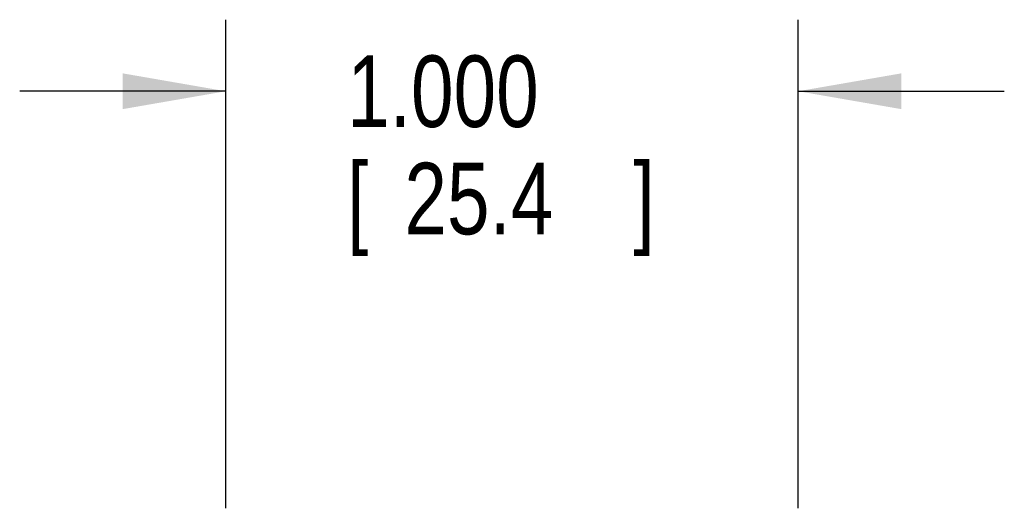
# Model space of a CAD drawing. Header units: inches. Extents: x 0 to 34, y 0 to 22.
# Tile 28 of 56: x 25.352 to 27.072, y 10.693 to 11.547. Entities that reach past the tile are written whole.
import ezdxf

# ---------------------------------------------------------------- set-up
doc = ezdxf.new("R2010")
doc.units = ezdxf.units.IN
doc.header["$LTSCALE"] = 1.87
doc.header["$MEASUREMENT"] = 0
doc.layers.get('0').update_dxf_attribs({"linetype": 'CONTINUOUS'})
doc.layers.add('DIMENSIONS', color=7, linetype='CONTINUOUS')
doc.styles.get("Standard").update_dxf_attribs({"font": 'txt', "width": 0.8})
doc.dimstyles.new('DIMSTYLE_1', dxfattribs={"dimtxt": 0.125, "dimasz": 0.18, "dimexe": 0.18, "dimexo": 0.0625, "dimgap": 0.09, "dimtad": 0, "dimtih": 1, "dimtoh": 1, "dimdec": 3, "dimzin": 4, "dimdsep": 46, "dimtxsty": 'STANDARD', "dimblk": '_FILLED', "dimblk1": '_FILLED', "dimblk2": '_FILLED', "dimcen": 0.09, "dimadec": 0, "dimazin": 0, "dimtp": 0.01, "dimtm": 0.01, "dimtfac": 1, "dimtdec": 3, "dimtofl": 0, "dimtmove": 0, "dimatfit": 3, "dimldrblk": '_FILLED', "dimfxl": 1, "dimtolj": 1, "dimtzin": 4, "dimarcsym": 0})

# ---------------------------------------------------------------- blocks, each defined once
blk = doc.blocks.new('_FILLED')
at = {"color": 0, "linetype": 'BYBLOCK'}
blk.add_solid([(0, 0), (-1, 0.1736), (-1, -0.1736)], dxfattribs=at)
blk = doc.blocks.new('*D6')
at = {"layer": 'DIMENSIONS', "color": 2, "linetype": 'CONTINUOUS'}
for p, q in [((25.7117, 10.6927), (25.7117, 11.5465)), ((26.7117, 10.6927), (26.7117, 11.5465)), ((25.7117, 11.4215), (25.3517, 11.4215)), ((26.7117, 11.4215), (27.0717, 11.4215))]:
    blk.add_line(p, q, dxfattribs=at)
at = {"layer": 'DIMENSIONS', "color": 2, "linetype": 'CONTINUOUS', "xscale": 0.18, "yscale": 0.18, "zscale": 0.18}
blk.add_blockref('_FILLED', (25.7117, 11.4215), dxfattribs=at)
at = {"layer": 'DIMENSIONS', "color": 2, "linetype": 'CONTINUOUS', "xscale": 0.18, "yscale": 0.18, "zscale": 0.18, "rotation": 180}
blk.add_blockref('_FILLED', (26.7117, 11.4215), dxfattribs=at)
at = {"layer": 'DIMENSIONS', "color": 2, "linetype": 'CONTINUOUS', "width": 0.8}
for s, p in [('1.000', (25.9237, 11.359)), ('[', (25.9237, 11.1715)), (']', (26.4237, 11.1715)), ('25.4', (26.0237, 11.1715))]:
    blk.add_text(s, height=0.125, dxfattribs=at).set_placement(p)

msp = doc.modelspace()

# ---------------------------------------------------------------- dimensions: what is measured, and where the dimension line sits
at = {"layer": 'DIMENSIONS', "color": 2, "linetype": 'CONTINUOUS'}
dim = msp.add_linear_dim(base=(26.7117, 11.4215), p1=(25.7117, 10.6927), p2=(26.7117, 10.6927), dimstyle='DIMSTYLE_1', dxfattribs=at)
dim.commit()
dim.dimension.update_dxf_attribs({"geometry": '*D6', "text_midpoint": (26.2237, 11.3278), "dimtype": 160})

doc.saveas('drawing.dxf')
